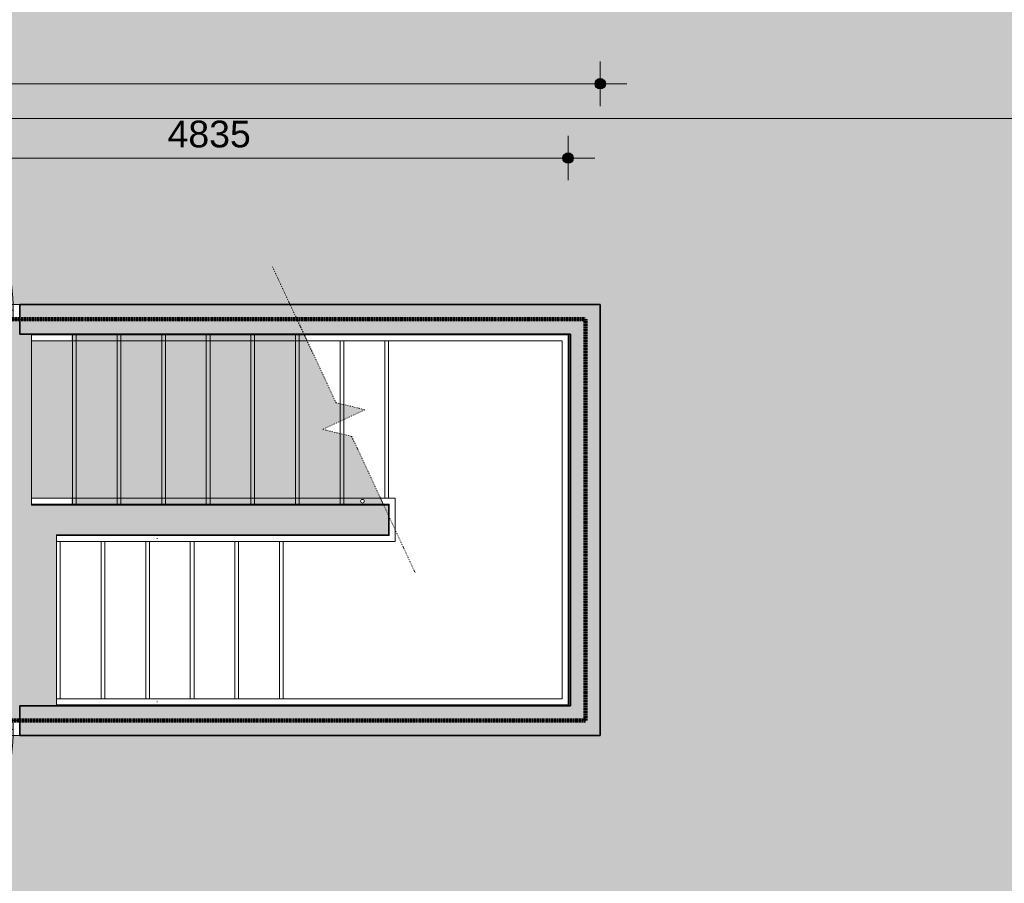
# Model space of a CAD drawing. Header units: millimetres. Extents: x 76115 to 117635, y -12665 to 37646.
# Tile 46 of 52: x 101593 to 108216, y 24171 to 29981. Entities that reach past the tile are written whole.
import ezdxf

# ---------------------------------------------------------------- set-up
doc = ezdxf.new("R2010")
doc.units = ezdxf.units.MM
for name, pattern in [('Dash dot', [15.875, 6.35, -4.7625, 0, -4.7625]), ('dash fine', [1.53, 1, -0.53]), ('dash-dash', [6, 3, -1, 1, -1]), ('Hidden', [4, 2, -2])]:
    doc.linetypes.add(name, pattern=pattern)
for name, color, linetype, lineweight in [('A-ANNO-DIMS', 211, 'Continuous', 9), ('A-ANNO-DIMS-100', 211, 'Continuous', 9), ('A-AREA-PATT', 32, 'Continuous', 9), ('A-DETL', 90, 'Continuous', 13), ('A-DOOR', 31, 'Continuous', 18), ('A-DOOR-FRAM', 31, 'Continuous', 13), ('A-FLOR-HRAL', 11, 'Continuous', 13), ('A-WALL', 113, 'Continuous', 18), ('A-WALL-PATT', 111, 'Continuous', 35), ('S-STRS', 31, 'Continuous', 13), ('S-STRS-MBND', 31, 'dash fine', 9)]:
    doc.layers.add(name, color=color, linetype=linetype, lineweight=lineweight)
doc.styles.add('Arial', font='arial.ttf', dxfattribs={"height": 180})
doc.dimstyles.new('1_8mm', dxfattribs={"dimscale": 304.8, "dimtxt": 183.646692, "dimasz": 0.918635, "dimexe": 0.492126, "dimexo": 0.0625, "dimgap": 0.059055, "dimtad": 1, "dimdec": 0, "dimrnd": 5, "dimzin": 0, "dimdsep": 46, "dimtxsty": 'Arial', "dimblk1": 'DOTSMALL', "dimblk2": 'DOTSMALL', "dimsah": 1, "dimcen": 0.09, "dimdle": 0.590551, "dimazin": 0, "dimtfac": 1, "dimtdec": 4, "dimtix": 1, "dimtmove": 0, "dimatfit": 3, "dimfxl": 0.492126, "dimfxlon": 1, "dimtvp": 1, "dimtolj": 1, "dimtzin": 0, "dimlwd": 13, "dimlwe": 13, "dimarcsym": 2})

# ---------------------------------------------------------------- blocks, each defined once
blk = doc.blocks.new('200_32_ISR_deur_binnen - dagmaat 0900x2300-7735273-plot_01')
at = {"layer": 'A-DOOR', "lineweight": 13}
blk.add_hatch(color=256, dxfattribs=at).paths.add_polyline_path([(450, -100), (450, -60), (-450, -60), (-450, -100)])
at = {"layer": 'A-DOOR', "linetype": 'Hidden', "lineweight": 13}
blk.add_line((-450, -60), (450, -60), dxfattribs=at)
at = {"layer": 'A-DOOR', "lineweight": 13}
for p, q in [((-450, -60), (450, -60)), ((-450, -100), (-450, -60)), ((450, -60), (450, -100)), ((-450, -100), (-450, -1000)), ((-450, -100), (450, -100)), ((450, -100), (-450, -100))]:
    blk.add_line(p, q, dxfattribs=at)
blk.add_arc((-450, -100), 900, 270, 0, dxfattribs=at)
at = {"layer": 'A-DOOR-FRAM'}
for p, q in [((-495, 0), (-450, 0)), ((-450, 0), (-450, -100)), ((450, -100), (450, 0)), ((450, 0), (495, 0)), ((-450, -100), (-495, -100)), ((495, -100), (450, -100))]:
    blk.add_line(p, q, dxfattribs=at)
blk = doc.blocks.new('200_32_ISR_deur_binnen - dagmaat 0900x2300-7587201-plot_01')
at = {"layer": 'A-DOOR', "lineweight": 13}
blk.add_hatch(color=256, dxfattribs=at).paths.add_polyline_path([(450, 60), (450, 100), (-450, 100), (-450, 60), (-330.5, 60)])
for p, q in [((-450, 100), (-450, 1000)), ((-450, 100), (450, 100)), ((-450, 100), (-450, 60)), ((450, 100), (-450, 100)), ((450, 60), (450, 100)), ((-450, 60), (450, 60))]:
    blk.add_line(p, q, dxfattribs=at)
at = {"layer": 'A-DOOR', "linetype": 'Hidden', "lineweight": 13}
blk.add_line((-450, 60), (450, 60), dxfattribs=at)
at = {"layer": 'A-DOOR', "lineweight": 13}
blk.add_arc((-450, 100), 900, 360, 90, dxfattribs=at)
at = {"layer": 'A-DOOR-FRAM'}
for p, q in [((-450, 100), (-495, 100)), ((-450, 0), (-450, 100)), ((495, 100), (450, 100)), ((450, 100), (450, 0)), ((-495, 0), (-450, 0)), ((450, 0), (495, 0))]:
    blk.add_line(p, q, dxfattribs=at)
blk = doc.blocks.new('Top Rail Type - Top Rail_Internal_-7604433-plot_01')
at = {"layer": 'A-FLOR-HRAL'}
for p, q in [((101943.5, 27860.4), (101673, 27860.4)), ((101673, 27820.4), (101943.5, 27820.4))]:
    blk.add_line(p, q, dxfattribs=at)
at = {"layer": 'A-FLOR-HRAL', "flags": 128}
blk.add_lwpolyline([(101673, 27838.4), (101673, 27840.4), (101673, 27842.4)], dxfattribs=at)
blk = doc.blocks.new('Top Rail Type - Top Rail_Internal_-V15-plot_01')
at = {"layer": 'A-FLOR-HRAL'}
for p, q in [((101673, 27820.4), (101673, 27860.4)), ((101938.7, 27860.4), (101673, 27860.4)), ((101938.7, 27820.4), (101673, 27820.4))]:
    blk.add_line(p, q, dxfattribs=at)
blk = doc.blocks.new('Top Rail Type - Top Rail_Internal_-7604449-plot_01')
at = {"layer": 'A-FLOR-HRAL'}
for p, q in [((101943.5, 26761), (101673, 26761)), ((101673, 26721), (101943.5, 26721))]:
    blk.add_line(p, q, dxfattribs=at)
at = {"layer": 'A-FLOR-HRAL', "flags": 128}
blk.add_lwpolyline([(101673, 26739), (101673, 26741), (101673, 26743)], dxfattribs=at)
blk = doc.blocks.new('Top Rail Type - Top Rail_Internal_-V16-plot_01')
at = {"layer": 'A-FLOR-HRAL'}
for p, q in [((101673, 26721), (101673, 26761)), ((101938.7, 26761), (101673, 26761)), ((101938.7, 26721), (101673, 26721))]:
    blk.add_line(p, q, dxfattribs=at)
blk = doc.blocks.new('Railing - 25mm-7604650-plot_01')
at = {"layer": 'A-FLOR-HRAL'}
for start, end in [(360, 180), (180, 360)]:
    blk.add_arc((0, 0), 12.5, start, end, dxfattribs=at)
blk = doc.blocks.new('Railing - Railing-7605092-plot_01')
at = {"extrusion": (0, 0, -1), "zscale": -1, "rotation": 90.00000000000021}
blk.add_blockref('Railing - 25mm-7604650-plot_01', (-103898.4, 26741), dxfattribs=at)
blk = doc.blocks.new('Top Rail Type - Top Rail_Internal_-7605105-plot_01')
at = {"layer": 'A-FLOR-HRAL'}
for p, q in [((102556, 25411.3), (101840.6, 25411.3)), ((101840.6, 25371.3), (102556, 25371.3))]:
    blk.add_line(p, q, dxfattribs=at)
at = {"layer": 'A-FLOR-HRAL', "flags": 128}
for points in [[(101840.6, 25389.3), (101840.6, 25391.3), (101840.6, 25393.3)], [(102518.1, 25393.9), (102517.7, 25391.3), (102518.1, 25388.6)]]:
    blk.add_lwpolyline(points, dxfattribs=at)
blk = doc.blocks.new('Top Rail Type - Top Rail_Internal_-V17-plot_01')
at = {"layer": 'A-FLOR-HRAL', "linetype": 'dash fine'}
for p, q in [((101673, 27820.4), (101673, 27860.4)), ((103507.3, 27860.4), (101673, 27860.4)), ((103525.9, 27820.4), (101673, 27820.4))]:
    blk.add_line(p, q, dxfattribs=at)
at = {"layer": 'A-FLOR-HRAL'}
for p, q in [((103507.3, 27860.4), (103525.9, 27820.4)), ((104373, 27860.4), (103507.3, 27860.4)), ((104373, 27820.4), (103525.9, 27820.4)), ((105281.5, 27860.4), (104373, 27860.4)), ((105241.5, 27820.4), (104373, 27820.4)), ((105241.5, 25411.3), (105241.5, 27820.4)), ((105281.5, 25371.3), (105281.5, 27860.4)), ((101840.6, 25411.3), (101840.6, 25371.3)), ((101840.6, 25411.3), (103340.6, 25411.3)), ((101840.6, 25371.3), (103340.6, 25371.3)), ((103340.6, 25411.3), (105241.5, 25411.3)), ((103340.6, 25371.3), (105281.5, 25371.3))]:
    blk.add_line(p, q, dxfattribs=at)
blk = doc.blocks.new('Top Rail Type - Top Rail_Internal_-7605121-plot_01')
at = {"layer": 'A-FLOR-HRAL'}
for p, q in [((102556, 26510.2), (101840.6, 26510.2)), ((101840.6, 26470.2), (102556, 26470.2))]:
    blk.add_line(p, q, dxfattribs=at)
at = {"layer": 'A-FLOR-HRAL', "flags": 128}
for points in [[(101840.6, 26488.2), (101840.6, 26490.2), (101840.6, 26492.2)], [(102518.1, 26492.9), (102517.7, 26490.2), (102518.1, 26487.6)]]:
    blk.add_lwpolyline(points, dxfattribs=at)
blk = doc.blocks.new('Top Rail Type - Top Rail_Internal_-V18-plot_01')
at = {"layer": 'A-FLOR-HRAL', "linetype": 'dash fine'}
for p, q in [((101673, 26721), (101673, 26761)), ((104020, 26761), (101673, 26761)), ((104038.6, 26721), (101673, 26721))]:
    blk.add_line(p, q, dxfattribs=at)
at = {"layer": 'A-FLOR-HRAL'}
for p, q in [((104020, 26761), (104038.6, 26721)), ((104118.4, 26761), (104020, 26761)), ((104118.4, 26470.2), (104118.4, 26761)), ((104078.4, 26721), (104038.6, 26721)), ((104078.4, 26510.2), (104078.4, 26721)), ((101840.6, 26510.2), (101840.6, 26470.2)), ((101840.6, 26510.2), (103340.6, 26510.2)), ((103340.6, 26510.2), (104078.4, 26510.2)), ((101840.6, 26470.2), (103340.6, 26470.2)), ((103340.6, 26470.2), (104118.4, 26470.2))]:
    blk.add_line(p, q, dxfattribs=at)
blk = doc.blocks.new('DIMBLOCK68-plot_01')
at = {"layer": 'A-ANNO-DIMS-100', "lineweight": 25}
h = blk.add_hatch(color=256, dxfattribs=at)
edge = h.paths.add_edge_path()
edge.add_arc((100447.8, 29050.3), 35, 0, 360)
h = blk.add_hatch(color=256, dxfattribs=at)
edge = h.paths.add_edge_path()
edge.add_arc((105281.5, 29050.3), 35, 0, 360)
at = {"layer": 'A-ANNO-DIMS-100', "lineweight": 13}
for p, q in [((100447.8, 29050.3), (100447.8, 29200.3)), ((105281.5, 29050.3), (105281.5, 29200.3)), ((100267.8, 29050.3), (105461.5, 29050.3)), ((100447.8, 29050.3), (100447.8, 28900.3)), ((105281.5, 29050.3), (105281.5, 28900.3))]:
    blk.add_line(p, q, dxfattribs=at)
at = {"layer": 'A-ANNO-DIMS-100', "lineweight": 25}
for centre in [(100447.8, 29050.3), (105281.5, 29050.3)]:
    blk.add_circle(centre, 35, dxfattribs=at)
at = {"layer": 'A-ANNO-DIMS-100', "color": 0, "lineweight": 13, "insert": (102587.8, 29302), "char_height": 180, "width": 664.518, "attachment_point": 1, "line_spacing_factor": 0.941778, "style": 'Arial'}
blk.add_mtext('4835', dxfattribs=at)
blk = doc.blocks.new('_DotSmall')
at = {"color": 0, "linetype": 'ByBlock', "const_width": 0.5}
blk.add_lwpolyline([(-0.0625, 0, 1), (0.0625, 0, 1)], format="xyb", close=True, dxfattribs=at)
blk = doc.blocks.new('DIMBLOCK69-plot_01')
at = {"layer": 'A-ANNO-DIMS-100', "lineweight": 25}
h = blk.add_hatch(color=256, dxfattribs=at)
edge = h.paths.add_edge_path()
edge.add_arc((85948.2, 29550.3), 35, 0, 360)
h = blk.add_hatch(color=256, dxfattribs=at)
edge = h.paths.add_edge_path()
edge.add_arc((105497.8, 29550.3), 35, 0, 360)
at = {"layer": 'A-ANNO-DIMS-100', "lineweight": 13}
for p, q in [((85948.2, 29550.3), (85948.2, 29700.3)), ((105497.8, 29550.3), (105497.8, 29700.3)), ((85768.2, 29550.3), (105677.8, 29550.3)), ((85948.2, 29550.3), (85948.2, 29400.3)), ((105497.8, 29550.3), (105497.8, 29400.3))]:
    blk.add_line(p, q, dxfattribs=at)
at = {"layer": 'A-ANNO-DIMS-100', "lineweight": 25}
for centre in [(85948.2, 29550.3), (105497.8, 29550.3)]:
    blk.add_circle(centre, 35, dxfattribs=at)
at = {"layer": 'A-ANNO-DIMS-100', "color": 0, "lineweight": 13, "insert": (95376.9, 29802), "char_height": 180, "width": 830.648, "attachment_point": 1, "line_spacing_factor": 0.941778, "style": 'Arial'}
blk.add_mtext('19550', dxfattribs=at)

msp = doc.modelspace()

# ---------------------------------------------------------------- hatches: boundary and pattern name
at = {"layer": 'A-AREA-PATT'}
h = msp.add_hatch(color=9, dxfattribs=at)
h.paths.add_polyline_path([(104851.7, 3666.6), (104996.7, 3666.6), (104996.7, 5370.5), (105046.7, 5370.5), (105046.7, 6270.5), (104996.7, 6270.5), (104996.7, 6460.5), (105046.7, 6460.5), (105046.7, 7360.5), (104996.7, 7360.5), (104996.7, 10770.6), (105046.7, 10770.6), (105046.7, 11670.6), (104996.7, 11670.6), (104996.7, 11860.6), (105046.7, 11860.6), (105046.7, 12760.6), (104996.7, 12760.6), (104996.7, 14516.8), (109547.8, 14516.8), (109547.8, 16170.6), (109597.8, 16170.6), (109597.8, 17070.6), (109547.8, 17070.6), (109547.8, 17260.6), (109597.8, 17260.6), (109597.8, 18160.6), (109547.8, 18160.6), (109547.8, 21570.6), (109597.8, 21570.6), (109597.8, 22470.6), (109547.8, 22470.6), (109547.8, 22660.6), (109597.8, 22660.6), (109597.8, 23560.6), (109547.8, 23560.6), (109547.8, 26970.7), (109597.8, 26970.7), (109597.8, 27870.7), (109547.8, 27870.7), (109547.8, 28060.7), (109597.8, 28060.7), (109597.8, 28960.7), (109547.8, 28960.7), (109547.8, 32370.7), (109597.8, 32370.7), (109597.8, 33270.7), (109547.8, 33270.7), (109547.8, 33460.7), (109597.8, 33460.7), (109597.8, 34360.7), (109547.8, 34360.7), (109547.8, 36045.8), (107797.8, 36045.8), (107797.8, 30115.8), (106042.8, 30115.8), (106042.8, 30165.8), (105142.8, 30165.8), (105142.8, 30115.8), (104952.8, 30115.8), (104952.8, 30165.8), (104052.8, 30165.8), (104052.8, 30115.8), (100642.7, 30115.8), (100642.7, 30165.8), (99742.7, 30165.8), (99742.7, 30115.8), (99552.7, 30115.8), (99552.7, 30165.8), (98652.7, 30165.8), (98652.7, 30115.8), (95242.7, 30115.8), (95242.7, 30165.8), (94342.7, 30165.8), (94342.7, 30115.8), (94152.7, 30115.8), (94152.7, 30165.8), (93252.7, 30165.8), (93252.7, 30115.8), (89842.7, 30115.8), (89842.7, 30165.8), (88942.7, 30165.8), (88942.7, 30115.8), (88752.7, 30115.8), (88752.7, 30165.8), (87852.7, 30165.8), (87852.7, 30115.8), (86097.7, 30115.8), (86097.7, 36045.8), (84347.7, 36045.8), (84347.7, 34360.8), (84297.7, 34360.8), (84297.7, 33460.8), (84347.7, 33460.8), (84347.7, 33270.8), (84297.7, 33270.8), (84297.7, 32370.8), (84347.7, 32370.8), (84347.7, 28960.8), (84297.7, 28960.8), (84297.7, 28060.8), (84347.7, 28060.8), (84347.7, 27870.8), (84297.7, 27870.8), (84297.7, 26970.8), (84347.7, 26970.8), (84347.7, 23560.7), (84297.7, 23560.7), (84297.7, 22660.7), (84347.7, 22660.7), (84347.7, 22470.7), (84297.7, 22470.7), (84297.7, 21570.7), (84347.7, 21570.7), (84347.7, 18160.7), (84297.7, 18160.7), (84297.7, 17260.7), (84347.7, 17260.7), (84347.7, 17070.7), (84297.7, 17070.7), (84297.7, 16170.7), (84347.7, 16170.7), (84347.7, 12760.7), (84297.7, 12760.7), (84297.7, 11860.7), (84347.7, 11860.7), (84347.7, 11670.7), (84297.7, 11670.7), (84297.7, 10770.7), (84347.7, 10770.7), (84347.7, 7360.6), (84297.7, 7360.6), (84297.7, 6460.6), (84347.7, 6460.6), (84347.7, 6270.6), (84297.7, 6270.6), (84297.7, 5370.6), (84347.7, 5370.6), (84347.7, 3685.6), (86107.7, 3685.6), (86107.7, 5265.6), (86157.7, 5265.6), (86157.7, 6165.6), (86107.7, 6165.6), (86107.7, 6265.6), (85847.4, 6265.6), (85847.4, 14015.7), (94347.7, 14015.7), (94347.7, 12810.7), (94297.7, 12810.7), (94297.7, 11910.7), (94347.7, 11910.7), (94347.7, 10065.7), (96777.8, 10065.7), (96777.8, 10665.7), (96827.8, 10665.7), (96827.8, 11565.7), (96777.8, 11565.7), (96777.8, 14015.7), (100677.8, 14015.7), (100677.8, 6265.6), (99847.7, 6265.6), (99847.7, 3685.6), (100417.7, 3685.6), (100417.8, 3685.6), (104847.8, 3685.6), (104847.8, 3666.6)])
h.paths.add_polyline_path([(99797.7, 4065.6), (99807.7, 4065.6), (99807.7, 5865.6), (99797.7, 5865.6), (99797.7, 4460.5)])
h.paths.add_polyline_path([(85887.4, 6410.6), (85897.4, 6410.6), (85897.4, 7310.6), (85887.4, 7309.8)])
h.paths.add_polyline_path([(95192.7, 9965.7), (95992.7, 9965.7), (95992.7, 10025.7), (94392.7, 10025.7), (94392.7, 9965.7)])
h.paths.add_polyline_path([(102647.6, 11465.4), (102047.6, 11465.4), (102047.6, 12065.4), (102647.6, 12065.4), (102647.6, 11583.8)])
h.paths.add_polyline_path([(99177.8, 13965.7), (99177.8, 13975.7), (98277.8, 13975.7), (98277.8, 13965.7)])
h.paths.add_polyline_path([(86947.4, 13965.7), (86947.4, 13975.7), (86047.4, 13975.7), (86047.4, 13965.7), (86447.4, 13965.7)])
h.paths.add_polyline_path([(100479.8, 15865.8), (100089.8, 15865.8), (100089.8, 15915.8), (99189.8, 15915.8), (99189.8, 15865.8), (96379.8, 15865.8), (96379.8, 15915.8), (95479.8, 15915.8), (95479.8, 15865.8), (94769.8, 15865.8), (94769.8, 15915.8), (93869.8, 15915.8), (93869.8, 15865.8), (93204.8, 15865.8), (93204.8, 15915.8), (92304.8, 15915.8), (92304.8, 15865.8), (91639.8, 15865.8), (91639.8, 15915.8), (90739.8, 15915.8), (90739.8, 15865.8), (90074.8, 15865.8), (90074.8, 15915.8), (89174.8, 15915.8), (89174.8, 15865.8), (88509.8, 15865.8), (88509.8, 15915.8), (87609.8, 15915.8), (87609.8, 15865.8), (86947.4, 15865.8), (86947.4, 15915.8), (86047.4, 15915.8), (86047.4, 15865.8), (85847.4, 15865.8), (85847.4, 23365.8), (86047.4, 23365.8), (86047.4, 23315.8), (86947.4, 23315.8), (86947.4, 23365.8), (87609.8, 23365.8), (87609.8, 23315.8), (88509.8, 23315.8), (88509.8, 23365.8), (89174.8, 23365.8), (89174.8, 23315.8), (90074.8, 23315.8), (90074.8, 23365.8), (90739.8, 23365.8), (90739.8, 23315.8), (91639.8, 23315.8), (91639.8, 23365.8), (92304.8, 23365.8), (92304.8, 23315.8), (93204.8, 23315.8), (93204.8, 23365.8), (93869.8, 23365.8), (93869.8, 23315.8), (94769.8, 23315.8), (94769.8, 23365.8), (95479.8, 23365.8), (95479.8, 23315.8), (96379.8, 23315.8), (96379.8, 23365.8), (99189.8, 23365.8), (99189.8, 23315.8), (100089.8, 23315.8), (100089.8, 23365.8), (100479.8, 23365.8), (100479.8, 23315.8), (101379.8, 23315.8), (101379.8, 23365.8), (104189.8, 23365.8), (104189.8, 23315.8), (105089.8, 23315.8), (105089.8, 23365.8), (105334.8, 23365.8), (105334.8, 15865.8), (105089.8, 15865.8), (105089.8, 15915.8), (104189.8, 15915.8), (104189.8, 15865.8), (101379.8, 15865.8), (101379.8, 15915.8), (100479.8, 15915.8), (100479.8, 15878.3)])
h.paths.add_polyline_path([(85897.4, 24961.5), (85847.4, 24961.5), (85847.4, 25561.5), (85948.2, 25561.5), (85948.2, 28065.8), (88547.4, 28065.8), (88547.4, 28265.6), (89147.4, 28265.6), (89147.4, 28065.8), (105497.8, 28065.8), (105497.8, 25165.7), (86447.4, 25165.7), (86447.4, 24961.5)])
h.paths.add_polyline_path([(99746.3, 25205.7), (99785.4, 25205.7), (99785.4, 25265.7), (99010.4, 25265.7), (99010.4, 25205.7)])
h.paths.add_polyline_path([(100647.9, 25205.7), (101547.9, 25205.7), (101547.9, 25265.7), (100647.9, 25265.7)])
h.paths.add_polyline_path([(95284.8, 25205.7), (95935.2, 25205.7), (95935.2, 25265.7), (95160.2, 25265.7), (95160.2, 25205.7)])
h.paths.add_polyline_path([(101547.9, 27965.8), (101547.9, 28025.8), (100647.9, 28025.8), (100647.9, 27965.8), (101533.2, 27965.8)])
h.paths.add_polyline_path([(93619.7, 28015.8), (93747.2, 28015.8), (93747.2, 28025.8), (92847.2, 28025.8), (92847.2, 28015.8)])
h.paths.add_polyline_path([(90097.3, 28015.8), (90096.7, 28025.8), (89197.3, 28025.8), (89197.3, 28015.8), (89535.4, 28015.8)])
h.paths.add_polyline_path([(87048.2, 28015.8), (87048.2, 28025.8), (86148.2, 28025.8), (86148.2, 28015.8)])
h = msp.add_hatch(color=9, dxfattribs=at)
h.paths.add_polyline_path([(101592.9, 25265.7), (101592.9, 25365.7), (105297.8, 25365.9), (105297.8, 27865.8), (105286.9, 27865.8), (105286.9, 25365.9), (101840.6, 25365.9), (101840.6, 26515.6), (104073, 26515.6), (104073, 26715.6), (104041.1, 26715.6), (103825.8, 27177.4), (103631.3, 27224.7), (103914.6, 27356.8), (103720.1, 27404), (103504.8, 27865.8), (101592.9, 27865.8), (101592.9, 27965.8), (100602.9, 27965.8), (100602.9, 27865.8), (100447.8, 27865.8), (100447.8, 25365.7), (100602.9, 25365.7), (100602.9, 25265.7), (101547.9, 25265.7)])
h.paths.add_polyline_path([(101900.4, 26721), (101673, 26721.7), (101673, 26761), (101938.2, 26761), (101938.2, 26721), (101901.2, 26721)])
h.paths.add_polyline_path([(103898.4, 26728.5), (103892.9, 26729.7), (103888.6, 26733.2), (103886.2, 26738.2), (103886.2, 26743.8), (103888.6, 26748.8), (103892.9, 26752.3), (103898.4, 26753.5), (103903.8, 26752.3), (103908.1, 26748.8), (103910.5, 26743.8), (103910.5, 26738.2), (103908.1, 26733.2), (103903.8, 26729.7)])
h.paths.add_polyline_path([(101788.4, 27820.4), (101673, 27821.1), (101673, 27860.4), (101938.2, 27860.4), (101938.2, 27820.4), (101900.4, 27820.4)])
at = {"layer": 'A-WALL-PATT', "lineweight": 18}
h = msp.add_hatch(color=256, dxfattribs=at)
h.paths.add_polyline_path([(104851.7, 27865.8), (105297.8, 27865.8), (105297.8, 28065.8), (101592.9, 28065.8), (101592.9, 27865.8), (104596.4, 27865.8)])
h.paths.add_polyline_path([(100602.9, 27865.8), (100602.9, 28065.8), (93797.2, 28065.8), (93797.2, 27865.8), (100447.8, 27865.8)])
msp.add_hatch(color=256, dxfattribs=at).paths.add_polyline_path([(105497.8, 25365.7), (105497.8, 28065.8), (105297.8, 28065.8), (105297.8, 25365.7), (105362.3, 25365.7)])
h = msp.add_hatch(color=256, dxfattribs=at)
h.paths.add_polyline_path([(104596.4, 25165.7), (105497.8, 25165.7), (105497.8, 25365.7), (101592.9, 25365.7), (101592.9, 25165.7), (104341.2, 25165.7)])
h.paths.add_polyline_path([(100347.8, 25165.7), (100602.9, 25165.7), (100602.9, 25365.7), (99830.4, 25365.7), (99830.4, 25165.7), (99947.7, 25165.7)])
h.paths.add_polyline_path([(98965.4, 25165.7), (98965.4, 25365.7), (95980.2, 25365.7), (95980.2, 25165.7), (98847.7, 25165.7)])
h.paths.add_polyline_path([(95115.2, 25165.7), (95115.2, 25365.7), (93997.2, 25365.7), (93997.2, 25165.7), (94997.7, 25165.7)])

# ---------------------------------------------------------------- linework, layer by layer
at = {"layer": 'A-DETL'}
msp.add_line((84347.7, 29315.8), (110397.8, 29315.8), dxfattribs=at)
at = {"layer": 'A-DETL', "linetype": 'dash-dash', "lineweight": 100}
for p, q in [((99897.7, 27965.8), (105397.8, 27965.8)), ((105397.8, 27965.8), (105397.8, 25265.7)), ((105397.8, 25265.7), (99897.7, 25265.7))]:
    msp.add_line(p, q, dxfattribs=at)
at = {"layer": 'A-WALL', "lineweight": 35}
for p, q in [((105497.8, 28065.8), (101592.9, 28065.8)), ((101592.9, 28065.8), (101592.9, 27865.8)), ((105497.8, 25165.7), (105497.8, 28065.8)), ((101592.9, 27865.8), (105297.8, 27865.8)), ((105297.8, 27865.8), (105297.8, 25365.7)), ((105297.8, 25365.7), (101592.9, 25365.7)), ((101592.9, 25365.7), (101592.9, 25165.7)), ((101592.9, 25165.7), (105497.8, 25165.7))]:
    msp.add_line(p, q, dxfattribs=at)
at = {"layer": 'S-STRS'}
for p, q in [((103748, 27860.4), (103748, 27865.8)), ((103748, 27397.2), (103748, 27820.4)), ((103773, 27860.4), (103773, 27865.8)), ((103773, 27391.2), (103773, 27820.4)), ((104048, 27860.4), (104048, 27865.8)), ((104048, 26761), (104048, 27820.4)), ((104073, 27860.4), (104073, 27865.8)), ((104073, 26761), (104073, 27820.4)), ((105286.9, 25365.9), (105286.9, 27865.8)), ((103773, 27190.3), (103773, 27290.7)), ((103748, 27196.3), (103748, 27279.1)), ((104073, 26715.6), (104041.1, 26715.6)), ((104048, 26715.6), (104048, 26721)), ((104073, 26715.6), (104073, 26721)), ((104073, 26715.6), (104073, 26515.6)), ((101840.6, 26515.6), (101840.6, 26510.2)), ((101840.6, 26515.6), (102140.6, 26515.6)), ((101865.6, 26515.6), (101865.6, 26510.2)), ((102140.6, 26515.6), (102440.6, 26515.6)), ((102140.6, 26515.6), (102140.6, 26510.2)), ((102165.6, 26515.6), (102165.6, 26510.2)), ((102440.6, 26515.6), (102740.6, 26515.6)), ((102440.6, 26515.6), (102440.6, 26510.2)), ((102465.6, 26515.6), (102465.6, 26510.2)), ((102740.6, 26515.6), (103040.6, 26515.6)), ((102740.6, 26515.6), (102740.6, 26510.2)), ((102765.6, 26515.6), (102765.6, 26510.2)), ((103040.6, 26515.6), (103340.6, 26515.6)), ((103040.6, 26515.6), (103040.6, 26510.2)), ((103065.6, 26515.6), (103065.6, 26510.2)), ((104073, 26515.6), (103340.6, 26515.6)), ((103340.6, 26515.6), (103340.6, 26510.2)), ((103365.6, 26515.6), (103365.6, 26510.2)), ((101840.6, 26470.2), (101840.6, 25411.3)), ((101865.6, 26470.2), (101865.6, 25411.3)), ((102140.6, 26470.2), (102140.6, 25411.3)), ((102165.6, 26470.2), (102165.6, 25411.3)), ((102440.6, 26470.2), (102440.6, 25411.3)), ((102465.6, 26470.2), (102465.6, 25411.3)), ((102740.6, 26470.2), (102740.6, 25411.3)), ((102765.6, 26470.2), (102765.6, 25411.3)), ((103040.6, 26470.2), (103040.6, 25411.3)), ((103065.6, 26470.2), (103065.6, 25411.3)), ((103340.6, 26470.2), (103340.6, 25411.3)), ((103365.6, 26470.2), (103365.6, 25411.3)), ((101840.6, 25371.3), (101840.6, 25365.9)), ((101840.6, 25365.9), (102140.6, 25365.9)), ((101865.6, 25371.3), (101865.6, 25365.9)), ((102140.6, 25371.3), (102140.6, 25365.9)), ((102140.6, 25365.9), (102440.6, 25365.9)), ((102165.6, 25371.3), (102165.6, 25365.9)), ((102440.6, 25371.3), (102440.6, 25365.9)), ((102440.6, 25365.9), (102740.6, 25365.9)), ((102465.6, 25371.3), (102465.6, 25365.9)), ((102740.6, 25371.3), (102740.6, 25365.9)), ((102740.6, 25365.9), (103040.6, 25365.9)), ((102765.6, 25371.3), (102765.6, 25365.9)), ((103040.6, 25371.3), (103040.6, 25365.9)), ((103040.6, 25365.9), (103340.6, 25365.9)), ((103065.6, 25371.3), (103065.6, 25365.9)), ((103340.6, 25371.3), (103340.6, 25365.9)), ((103340.6, 25365.9), (105286.9, 25365.9)), ((103365.6, 25371.3), (103365.6, 25365.9))]:
    msp.add_line(p, q, dxfattribs=at)
at = {"layer": 'S-STRS-MBND', "linetype": 'Dash dot', "lineweight": 13}
for p, q in [((103293.5, 28319), (103720.1, 27404)), ((103914.6, 27356.8), (103631.3, 27224.7)), ((103720.1, 27404), (103914.6, 27356.8)), ((103631.3, 27224.7), (103825.8, 27177.4)), ((103825.8, 27177.4), (104252.4, 26262.4))]:
    msp.add_line(p, q, dxfattribs=at)
at = {"layer": 'S-STRS-MBND'}
for p, q in [((101673, 26715.6), (101673, 27865.8)), ((103504.8, 27865.8), (101673, 27865.8)), ((101948, 26715.6), (101948, 27865.8)), ((101973, 26715.6), (101973, 27865.8)), ((102248, 26715.6), (102248, 27865.8)), ((102273, 26715.6), (102273, 27865.8)), ((102548, 26715.6), (102548, 27865.8)), ((102573, 26715.6), (102573, 27865.8)), ((102848, 26715.6), (102848, 27865.8)), ((102873, 26715.6), (102873, 27865.8)), ((103148, 26715.6), (103148, 27865.8)), ((103173, 26715.6), (103173, 27865.8)), ((103448, 26715.6), (103448, 27865.8)), ((103473, 26715.6), (103473, 27865.8)), ((103748, 27279.1), (103748, 27397.2)), ((103773, 27290.7), (103773, 27391.2)), ((103748, 26715.6), (103748, 27196.3)), ((103773, 26715.6), (103773, 27190.3)), ((104041.1, 26715.6), (101673, 26715.6))]:
    msp.add_line(p, q, dxfattribs=at)

# ---------------------------------------------------------------- block references
at = {"layer": 'A-DOOR-FRAM'}
for name, p in [('200_32_ISR_deur_binnen - dagmaat 0900x2300-7587201-plot_01', (101097.9, 27965.8)), ('200_32_ISR_deur_binnen - dagmaat 0900x2300-7735273-plot_01', (101097.9, 25265.7))]:
    msp.add_blockref(name, p, dxfattribs=at)
at = {"layer": 'A-FLOR-HRAL'}
for name in ['Top Rail Type - Top Rail_Internal_-7604433-plot_01', 'Top Rail Type - Top Rail_Internal_-V15-plot_01', 'Top Rail Type - Top Rail_Internal_-V17-plot_01', 'Top Rail Type - Top Rail_Internal_-7604449-plot_01', 'Top Rail Type - Top Rail_Internal_-V16-plot_01', 'Top Rail Type - Top Rail_Internal_-V18-plot_01', 'Railing - Railing-7605092-plot_01', 'Top Rail Type - Top Rail_Internal_-7605121-plot_01', 'Top Rail Type - Top Rail_Internal_-7605105-plot_01']:
    msp.add_blockref(name, (0, 0), dxfattribs=at)

# ---------------------------------------------------------------- dimensions: what is measured, and where the dimension line sits
at = {"layer": 'A-ANNO-DIMS', "lineweight": 13}
for base, p1, p2, override, picture, middle in [((105497.8, 29550.3), (85948.2, 29400.3), (105497.8, 29400.3), {"dimpost": '<>', "dimfxl": 19549.600365}, 'DIMBLOCK69-plot_01', (95723, 29660.2)), ((105281.5, 29050.3), (100447.8, 28900.3), (105281.5, 28900.3), {"dimpost": '<>', "dimfxl": 4833.767815}, 'DIMBLOCK68-plot_01', (102864.6, 29160.3))]:
    dim = msp.add_linear_dim(base=base, p1=p1, p2=p2, dimstyle='1_8mm', override=override, dxfattribs=at)
    dim.commit()
    dim.dimension.update_dxf_attribs({"geometry": picture, "text_midpoint": middle})

doc.saveas('drawing.dxf')
